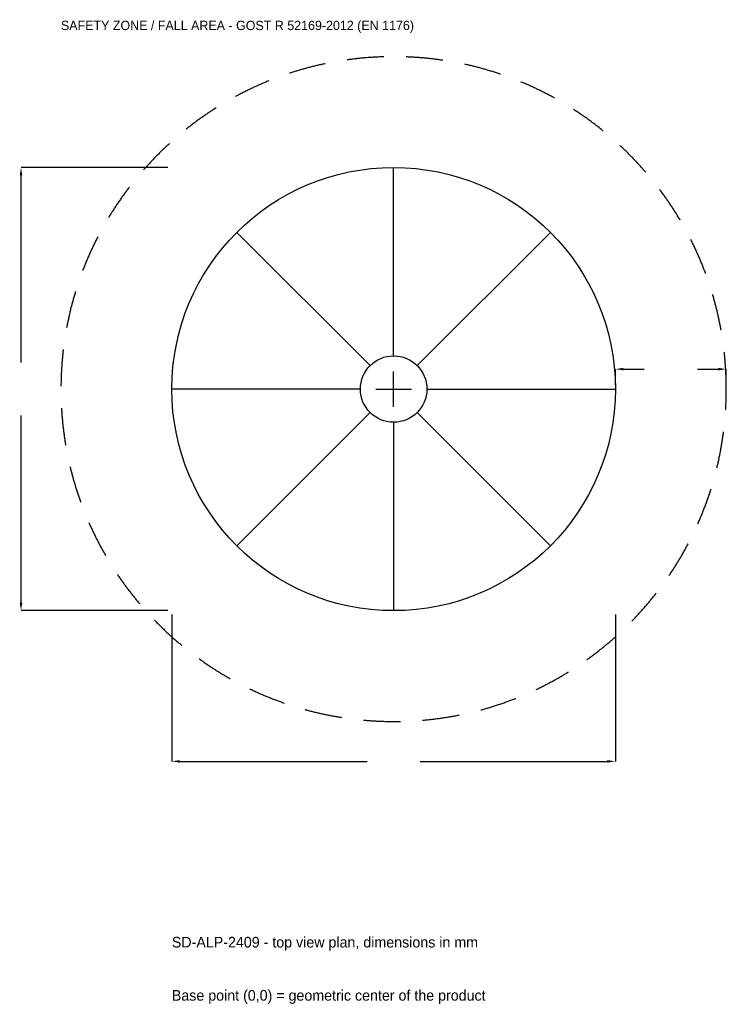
# Model space of a CAD drawing. Extents: x -5058 to 4500, y -8329 to 5001.
import ezdxf

# ---------------------------------------------------------------- set-up
doc = ezdxf.new("R2010")
doc.units = 0
doc.linetypes.add('DASHED', pattern=[800, 500, -300])
for name, color, linetype in [('GP_MAF_zona_bezopasnosti', 1, 'Continuous'), ('ZSK_DANNYE', 3, 'Continuous'), ('ZSK_KONTUR', 7, 'Continuous'), ('ZSK_RAZMERY', 8, 'Continuous')]:
    doc.layers.add(name, color=color, linetype=linetype)
doc.dimstyles.new('ORION', dxfattribs={"dimtxt": 180, "dimasz": 108, "dimexe": 1.25, "dimexo": 54, "dimtad": 1, "dimcen": 2.5, "dimazin": 3, "dimtfac": 1, "dimtmove": 0, "dimatfit": 3})

# ---------------------------------------------------------------- blocks, each defined once
blk = doc.blocks.new('_CLOSEDFILLED')
at = {"color": 0, "linetype": 'BYBLOCK'}
blk.add_solid([(-1, 0.16), (0, 0), (-1, -0.16)], dxfattribs=at)
blk = doc.blocks.new('*D1')
for p, q in [((-3000, -3054), (-3000, -5040)), ((3000, -3054), (3000, -5040)), ((-2892, -5040), (-360, -5040)), ((360, -5040), (2892, -5040))]:
    blk.add_line(p, q)
at = {"layer": 'Defpoints'}
for p in [(-3000, -3000), (3000, -3000), (-3000, -5040)]:
    blk.add_point(p, dxfattribs=at)
at = {"layer": 'ZSK_RAZMERY', "xscale": 108, "yscale": 108, "rotation": 180}
blk.add_blockref('_CLOSEDFILLED', (-3000, -5040), dxfattribs=at)
at = {"layer": 'ZSK_RAZMERY', "xscale": 108, "yscale": 108}
blk.add_blockref('_CLOSEDFILLED', (3000, -5040), dxfattribs=at)
blk = doc.blocks.new('*D2')
for p, q in [((-3054, 3000), (-5040, 3000)), ((-5040, 360), (-5040, 2892)), ((-5040, -2892), (-5040, -360)), ((-3054, -3000), (-5040, -3000))]:
    blk.add_line(p, q)
at = {"layer": 'Defpoints'}
for p in [(-3000, 3000), (-5040, -3000), (-3000, -3000)]:
    blk.add_point(p, dxfattribs=at)
at = {"layer": 'ZSK_RAZMERY', "xscale": 108, "yscale": 108}
for p, rotation in [((-5040, 3000), 90), ((-5040, -3000), 270)]:
    blk.add_blockref('_CLOSEDFILLED', p, dxfattribs=dict(at, rotation=rotation))
blk = doc.blocks.new('*D3')
for p, q in [((3000, 54), (3000, 270)), ((3108, 270), (3390, 270)), ((4110, 270), (4392, 270)), ((4500, 54), (4500, 270))]:
    blk.add_line(p, q)
at = {"layer": 'Defpoints'}
for p in [(3000, 270), (3000, 0), (4500, 0)]:
    blk.add_point(p, dxfattribs=at)
at = {"layer": 'ZSK_RAZMERY', "xscale": 108, "yscale": 108, "rotation": 180}
blk.add_blockref('_CLOSEDFILLED', (3000, 270), dxfattribs=at)
at = {"layer": 'ZSK_RAZMERY', "xscale": 108, "yscale": 108}
blk.add_blockref('_CLOSEDFILLED', (4500, 270), dxfattribs=at)
blk = doc.blocks.new('B1')
at = {"layer": 'GP_MAF_zona_bezopasnosti', "linetype": 'DASHED'}
blk.add_circle((0, 0), 4500, dxfattribs=at)
at = {"layer": 'ZSK_KONTUR'}
for p, q in [((0, 450), (0, 3000)), ((-318.198, 318.198), (-2121.32, 2121.32)), ((318.198, 318.198), (2121.32, 2121.32)), ((-450, 0), (-3000, 0)), ((450, 0), (3000, 0)), ((-318.198, -318.198), (-2121.32, -2121.32)), ((318.198, -318.198), (2121.32, -2121.32)), ((0, -450), (0, -3000))]:
    blk.add_line(p, q, dxfattribs=at)
for radius in [3000, 450]:
    blk.add_circle((0, 0), radius, dxfattribs=at)
at = {"layer": 'ZSK_RAZMERY'}
for p, q in [((0, -240), (0, 240)), ((-240, 0), (240, 0))]:
    blk.add_line(p, q, dxfattribs=at)
at = {"layer": 'GP_MAF_zona_bezopasnosti', "color": 1}
blk.add_text('SAFETY ZONE / FALL AREA - GOST R 52169-2012 (EN 1176)', height=126, dxfattribs=at).set_placement((-4500, 4860))
at = {"layer": 'ZSK_RAZMERY'}
dim = blk.add_linear_dim(base=(-5040, -3000), p1=(-3000, -3000), p2=(-3000, 3000), angle=90, dimstyle='ORION', dxfattribs=at)
dim.commit()
dim.dimension.update_dxf_attribs({"geometry": '*D2', "text_midpoint": (-5040, 0)})
for base, p1, p2, picture, middle in [((3000, 270), (3000, 0), (4500, 0), '*D3', (3750, 270)), ((-3000, -5040), (-3000, -3000), (3000, -3000), '*D1', (0, -5040))]:
    dim = blk.add_linear_dim(base=base, p1=p1, p2=p2, dimstyle='ORION', dxfattribs=at)
    dim.commit()
    dim.dimension.update_dxf_attribs({"geometry": picture, "text_midpoint": middle})

msp = doc.modelspace()

# ---------------------------------------------------------------- block references
msp.add_blockref('B1', (0, 0))

# ---------------------------------------------------------------- texts
at = {"layer": 'ZSK_DANNYE', "color": 3}
msp.add_text('SD-ALP-2409 - top view plan, dimensions in mm', height=144, dxfattribs=at).set_placement((-3000, -7560))
at = {"layer": 'ZSK_DANNYE', "color": 7}
msp.add_text('Base point (0,0) = geometric center of the product', height=144, dxfattribs=at).set_placement((-3000, -8280))

doc.saveas('drawing.dxf')
